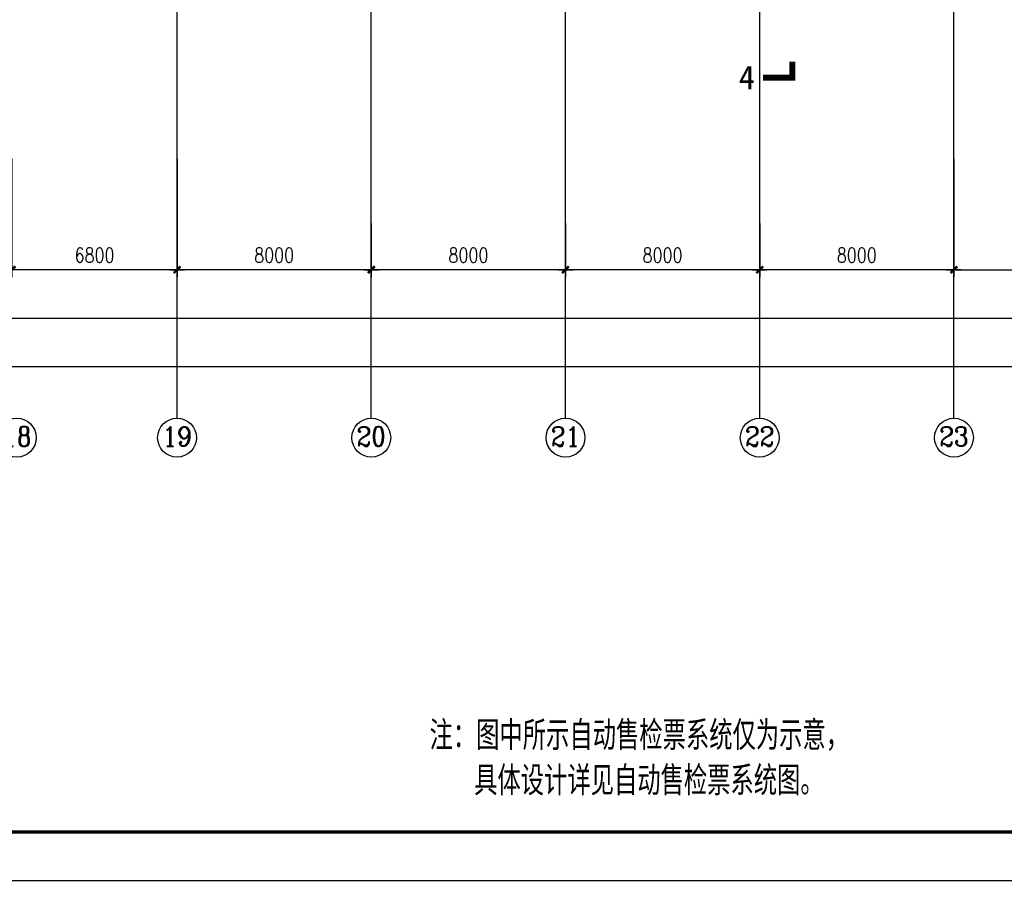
# Model space of a CAD drawing. Extents: x 1131864 to 1345864, y 57101 to 145101.
# Tile 8 of 15: x 1260982 to 1301539, y 59076 to 94547. Entities that reach past the tile are written whole.
import ezdxf
from ezdxf.enums import TextEntityAlignment as Align

# ---------------------------------------------------------------- set-up
doc = ezdxf.new("R2010")
doc.units = 0
doc.header["$LTSCALE"] = 3000
doc.header["$MEASUREMENT"] = 0
doc.linetypes.add('DOTE', pattern=[2.42, 2, -0.2, 0.02, -0.2])
doc.layers.get('0').update_dxf_attribs({"linetype": 'CONTINUOUS'})
doc.layers.get('DEFPOINTS').update_dxf_attribs({"linetype": 'CONTINUOUS'})
for name, color, linetype in [('AXIS', 3, 'CONTINUOUS'), ('AXIS_TEXT', 7, 'CONTINUOUS'), ('DOTE', 12, 'CONTINUOUS'), ('PUB_DIM', 3, 'CONTINUOUS'), ('PUB_TEXT', 7, 'CONTINUOUS'), ('TK', 7, 'CONTINUOUS'), ('图标', 7, 'CONTINUOUS')]:
    doc.layers.add(name, color=color, linetype=linetype)
doc.styles.add('111', font='txt', dxfattribs={"width": 0.8})
doc.styles.add('_HZTXT', font='txt.shx', dxfattribs={"width": 0.8, "bigfont": 'hztxt.shx'})
doc.styles.add('COMPLEX', font='COMPLEX')
doc.styles.add('DIM_FONT', font='SIMPLEX.shx', dxfattribs={"width": 0.8})
doc.dimstyles.new('DIMN300', dxfattribs={"dimscale": 3, "dimtxt": 300, "dimasz": 1, "dimexe": 250, "dimexo": 300, "dimgap": 150, "dimtad": 1, "dimdec": 0, "dimzin": 0, "dimdsep": 46, "dimtxsty": 'DIM_FONT', "dimblk": '_DIMX', "dimblk1": '_DIMX', "dimblk2": '_DIMX', "dimcen": 0.09, "dimclrt": 7, "dimadec": 0, "dimazin": 0, "dimtfac": 1, "dimtdec": 0, "dimtix": 1, "dimtmove": 2, "dimatfit": 3, "dimldrblk": '_DIMX', "dimfxl": 1, "dimtolj": 1, "dimtzin": 0, "dimarcsym": 0})

# ---------------------------------------------------------------- blocks, each defined once
blk = doc.blocks.new('_DIMX')
blk.add_line((-150, 0), (150, 0))
at = {"const_width": 50}
blk.add_lwpolyline([(-70, -70), (70, 70)], dxfattribs=at)
blk = doc.blocks.new('*D20')
at = {"color": 0, "linetype": 'ByBlock', "transparency": 16777216}
for p, q in [((1146164, 83771), (1146164, 81952)), ((1326164, 83771), (1326164, 81952)), ((1326162, 82252), (1146166, 82252))]:
    blk.add_line(p, q, dxfattribs=at)
at = {"layer": 'DEFPOINTS', "color": 0, "linetype": 'ByBlock', "transparency": 16777216}
for p in [(1146164, 84071), (1326164, 84071), (1146164, 82252)]:
    blk.add_point(p, dxfattribs=at)
at = {"color": 0, "linetype": 'ByBlock', "transparency": 16777216, "xscale": 2, "yscale": 2, "zscale": 2, "rotation": 180}
blk.add_blockref('_DIMX', (1146164, 82252), dxfattribs=at)
at = {"color": 0, "linetype": 'ByBlock', "transparency": 16777216, "xscale": 2, "yscale": 2, "zscale": 2}
blk.add_blockref('_DIMX', (1326164, 82252), dxfattribs=at)
at = {"color": 7, "linetype": 'ByBlock', "transparency": 16777216, "insert": (1236164, 82852), "char_height": 600, "attachment_point": 5, "style": 'DIM_FONT'}
blk.add_mtext('\\A1;180000', dxfattribs=at)
blk = doc.blocks.new('*D21')
at = {"color": 0, "linetype": 'ByBlock', "transparency": 16777216}
for p, q in [((1145564, 81771), (1145564, 79952)), ((1326764, 81771), (1326764, 79952)), ((1326762, 80252), (1145566, 80252))]:
    blk.add_line(p, q, dxfattribs=at)
at = {"layer": 'DEFPOINTS', "color": 0, "linetype": 'ByBlock', "transparency": 16777216}
for p in [(1145564, 82071), (1326764, 82071), (1145564, 80252)]:
    blk.add_point(p, dxfattribs=at)
at = {"color": 0, "linetype": 'ByBlock', "transparency": 16777216, "xscale": 2, "yscale": 2, "zscale": 2, "rotation": 180}
blk.add_blockref('_DIMX', (1145564, 80252), dxfattribs=at)
at = {"color": 0, "linetype": 'ByBlock', "transparency": 16777216, "xscale": 2, "yscale": 2, "zscale": 2}
blk.add_blockref('_DIMX', (1326764, 80252), dxfattribs=at)
at = {"color": 7, "linetype": 'ByBlock', "transparency": 16777216, "insert": (1236164, 80852), "char_height": 600, "attachment_point": 5, "style": 'DIM_FONT'}
blk.add_mtext('\\A1;181200', dxfattribs=at)
blk = doc.blocks.new('*D27')
at = {"color": 0, "linetype": 'ByBlock', "transparency": 16777216}
for p, q in [((1267464, 86153), (1267464, 83953)), ((1275464, 86153), (1275464, 83953)), ((1275462, 84253), (1267466, 84253))]:
    blk.add_line(p, q, dxfattribs=at)
at = {"layer": 'DEFPOINTS', "color": 0, "linetype": 'ByBlock', "transparency": 16777216}
for p in [(1267464, 86453), (1275464, 86453), (1267464, 84253)]:
    blk.add_point(p, dxfattribs=at)
at = {"color": 0, "linetype": 'ByBlock', "transparency": 16777216, "xscale": 2, "yscale": 2, "zscale": 2, "rotation": 180}
blk.add_blockref('_DIMX', (1267464, 84253), dxfattribs=at)
at = {"color": 0, "linetype": 'ByBlock', "transparency": 16777216, "xscale": 2, "yscale": 2, "zscale": 2}
blk.add_blockref('_DIMX', (1275464, 84253), dxfattribs=at)
at = {"color": 7, "linetype": 'ByBlock', "transparency": 16777216, "insert": (1271464, 84853), "char_height": 600, "attachment_point": 5, "style": 'DIM_FONT'}
blk.add_mtext('\\A1;8000', dxfattribs=at)
blk = doc.blocks.new('*D25')
at = {"color": 0, "linetype": 'ByBlock', "transparency": 16777216}
for p, q in [((1283464, 86153), (1283464, 83953)), ((1291464, 86153), (1291464, 83953)), ((1291462, 84253), (1283466, 84253))]:
    blk.add_line(p, q, dxfattribs=at)
at = {"layer": 'DEFPOINTS', "color": 0, "linetype": 'ByBlock', "transparency": 16777216}
for p in [(1283464, 86453), (1291464, 86453), (1283464, 84253)]:
    blk.add_point(p, dxfattribs=at)
at = {"color": 0, "linetype": 'ByBlock', "transparency": 16777216, "xscale": 2, "yscale": 2, "zscale": 2, "rotation": 180}
blk.add_blockref('_DIMX', (1283464, 84253), dxfattribs=at)
at = {"color": 0, "linetype": 'ByBlock', "transparency": 16777216, "xscale": 2, "yscale": 2, "zscale": 2}
blk.add_blockref('_DIMX', (1291464, 84253), dxfattribs=at)
at = {"color": 7, "linetype": 'ByBlock', "transparency": 16777216, "insert": (1287464, 84853), "char_height": 600, "attachment_point": 5, "style": 'DIM_FONT'}
blk.add_mtext('\\A1;8000', dxfattribs=at)
blk = doc.blocks.new('*D26')
at = {"color": 0, "linetype": 'ByBlock', "transparency": 16777216}
for p, q in [((1275464, 86153), (1275464, 83953)), ((1283464, 86153), (1283464, 83953)), ((1283462, 84253), (1275466, 84253))]:
    blk.add_line(p, q, dxfattribs=at)
at = {"layer": 'DEFPOINTS', "color": 0, "linetype": 'ByBlock', "transparency": 16777216}
for p in [(1275464, 86453), (1283464, 86453), (1275464, 84253)]:
    blk.add_point(p, dxfattribs=at)
at = {"color": 0, "linetype": 'ByBlock', "transparency": 16777216, "xscale": 2, "yscale": 2, "zscale": 2, "rotation": 180}
blk.add_blockref('_DIMX', (1275464, 84253), dxfattribs=at)
at = {"color": 0, "linetype": 'ByBlock', "transparency": 16777216, "xscale": 2, "yscale": 2, "zscale": 2}
blk.add_blockref('_DIMX', (1283464, 84253), dxfattribs=at)
at = {"color": 7, "linetype": 'ByBlock', "transparency": 16777216, "insert": (1279464, 84853), "char_height": 600, "attachment_point": 5, "style": 'DIM_FONT'}
blk.add_mtext('\\A1;8000', dxfattribs=at)
blk = doc.blocks.new('*D24')
at = {"color": 0, "linetype": 'ByBlock', "transparency": 16777216}
for p, q in [((1291464, 86153), (1291464, 83953)), ((1299464, 86153), (1299464, 83953)), ((1299462, 84253), (1291466, 84253))]:
    blk.add_line(p, q, dxfattribs=at)
at = {"layer": 'DEFPOINTS', "color": 0, "linetype": 'ByBlock', "transparency": 16777216}
for p in [(1291464, 86453), (1299464, 86453), (1291464, 84253)]:
    blk.add_point(p, dxfattribs=at)
at = {"color": 0, "linetype": 'ByBlock', "transparency": 16777216, "xscale": 2, "yscale": 2, "zscale": 2, "rotation": 180}
blk.add_blockref('_DIMX', (1291464, 84253), dxfattribs=at)
at = {"color": 0, "linetype": 'ByBlock', "transparency": 16777216, "xscale": 2, "yscale": 2, "zscale": 2}
blk.add_blockref('_DIMX', (1299464, 84253), dxfattribs=at)
at = {"color": 7, "linetype": 'ByBlock', "transparency": 16777216, "insert": (1295464, 84853), "char_height": 600, "attachment_point": 5, "style": 'DIM_FONT'}
blk.add_mtext('\\A1;8000', dxfattribs=at)
blk = doc.blocks.new('*D28')
at = {"color": 0, "linetype": 'ByBlock', "transparency": 16777216}
for p, q in [((1299464, 88821), (1299464, 83953)), ((1307464, 88821), (1307464, 83953)), ((1299466, 84253), (1307462, 84253))]:
    blk.add_line(p, q, dxfattribs=at)
at = {"layer": 'DEFPOINTS', "color": 0, "linetype": 'ByBlock', "transparency": 16777216}
for p in [(1299464, 89121), (1307464, 89121), (1307464, 84253)]:
    blk.add_point(p, dxfattribs=at)
at = {"color": 0, "linetype": 'ByBlock', "transparency": 16777216, "xscale": 2, "yscale": 2, "zscale": 2, "rotation": 180}
blk.add_blockref('_DIMX', (1299464, 84253), dxfattribs=at)
at = {"color": 0, "linetype": 'ByBlock', "transparency": 16777216, "xscale": 2, "yscale": 2, "zscale": 2}
blk.add_blockref('_DIMX', (1307464, 84253), dxfattribs=at)
at = {"color": 7, "linetype": 'ByBlock', "transparency": 16777216, "insert": (1303464, 84853), "char_height": 600, "attachment_point": 5, "style": 'DIM_FONT'}
blk.add_mtext('\\A1;8000', dxfattribs=at)
blk = doc.blocks.new('*D46')
at = {"color": 0, "linetype": 'ByBlock', "transparency": 16777216}
for p, q in [((1260664, 88821), (1260664, 83953)), ((1267464, 88821), (1267464, 83953)), ((1267462, 84253), (1260666, 84253))]:
    blk.add_line(p, q, dxfattribs=at)
at = {"layer": 'DEFPOINTS', "color": 0, "linetype": 'ByBlock', "transparency": 16777216}
for p in [(1260664, 89121), (1267464, 89121), (1260664, 84253)]:
    blk.add_point(p, dxfattribs=at)
at = {"color": 0, "linetype": 'ByBlock', "transparency": 16777216, "xscale": 2, "yscale": 2, "zscale": 2, "rotation": 180}
blk.add_blockref('_DIMX', (1260664, 84253), dxfattribs=at)
at = {"color": 0, "linetype": 'ByBlock', "transparency": 16777216, "xscale": 2, "yscale": 2, "zscale": 2}
blk.add_blockref('_DIMX', (1267464, 84253), dxfattribs=at)
at = {"color": 7, "linetype": 'ByBlock', "transparency": 16777216, "insert": (1264064, 84853), "char_height": 600, "attachment_point": 5, "style": 'DIM_FONT'}
blk.add_mtext('\\A1;6800', dxfattribs=at)

msp = doc.modelspace()

# ---------------------------------------------------------------- linework, layer by layer
at = {"layer": 'AXIS'}
for p, q in [((1267463.8, 78113.6), (1267463.8, 89121.4)), ((1275463.8, 78139.1), (1275463.8, 89121.4)), ((1283463.8, 78139.1), (1283463.8, 89121.4)), ((1291463.8, 78139.1), (1291463.8, 89121.4)), ((1299463.8, 78139.1), (1299463.8, 89121.4))]:
    msp.add_line(p, q, dxfattribs=at)
for centre in [(1260864.2, 77339.1), (1267464.2, 77339.1), (1275463.8, 77339.1), (1283463.8, 77339.1), (1291463.8, 77339.1), (1299463.8, 77339.1)]:
    msp.add_circle(centre, 800, dxfattribs=at)
at = {"layer": 'DOTE', "linetype": 'DOTE', "ltscale": 1.2}
for p, q in [((1267463.8, 89121.4), (1267463.8, 120314.9)), ((1275463.8, 89121.4), (1275463.8, 119614.9)), ((1283463.8, 89121.4), (1283463.8, 119614.9)), ((1291463.8, 89121.4), (1291463.8, 119614.9)), ((1299463.8, 89121.4), (1299463.8, 119614.9))]:
    msp.add_line(p, q, dxfattribs=at)
at = {"layer": 'PUB_TEXT', "const_width": 240}
msp.add_lwpolyline([(1291605, 92161.5), (1292805, 92161.5), (1292805, 92824.8)], dxfattribs=at)
at = {"layer": 'TK', "const_width": 50, "flags": 128}
msp.add_lwpolyline([(1343864.3, 59100.7), (1343864.3, 143100.7), (1133864.3, 143100.7), (1133864.3, 59100.7)], close=True, dxfattribs=at)
at = {"layer": 'TK', "color": 1, "const_width": 140, "flags": 128}
msp.add_lwpolyline([(1140864.3, 61100.7), (1341864.3, 61100.7), (1341864.3, 141100.7), (1140864.3, 141100.7)], close=True, dxfattribs=at)

# ---------------------------------------------------------------- texts
at = {"layer": 'AXIS_TEXT', "style": 'COMPLEX'}
for tag, width, p, p2 in [('18', 1.086207, (1260264.2, 76990.5), (1261464.2, 76990.5)), ('19', 1.086207, (1266864.2, 76990.5), (1268064.2, 76990.5)), ('20', 0.926471, (1274863.8, 76990.5), (1276063.8, 76990.5)), ('21', 1.086207, (1282863.8, 76990.5), (1284063.8, 76990.5)), ('22', 0.926471, (1290863.8, 76990.5), (1292063.8, 76990.5)), ('23', 0.926471, (1298863.8, 76990.5), (1300063.8, 76990.5))]:
    msp.add_attdef(tag, text='', height=800, dxfattribs=dict(at, width=width)).set_placement(p, p2, align=Align.FIT)
at = {"layer": 'PUB_TEXT', "style": '111'}
msp.add_text('4', height=972, dxfattribs=at).set_placement((1290604.5, 91685.6))
at = {"layer": '图标', "style": '_HZTXT', "width": 0.8}
for s, p in [('注：图中所示自动售检票系统仅为示意，', (1286504.7, 65127.2)), ('具体设计详见自动售检票系统图。', (1286900.2, 63281.6))]:
    msp.add_text(s, height=1200, dxfattribs=at).set_placement(p, align=Align.MIDDLE)

# ---------------------------------------------------------------- dimensions: what is measured, and where the dimension line sits
at = {"layer": 'AXIS'}
dim = msp.add_linear_dim(base=(1307463.8, 84252.8), p1=(1299463.8, 89121.4), p2=(1307463.8, 89121.4), dimstyle='DIMN300', override={"dimscale": 2, "dimexe": 150, "dimexo": 150, "dimzin": 8, "dimsah": 1, "dimdle": 50, "dimtzin": 8}, dxfattribs=at)
dim.commit()
dim.dimension.update_dxf_attribs({"geometry": '*D28', "text_midpoint": (1303463.8, 84852.8)})
for base, p1, p2, picture, middle in [((1267463.8, 84252.8), (1275463.8, 86452.8), (1267463.8, 86452.8), '*D27', (1271463.8, 84852.8)), ((1275463.8, 84252.8), (1283463.8, 86452.8), (1275463.8, 86452.8), '*D26', (1279463.8, 84852.8)), ((1283463.8, 84252.8), (1291463.8, 86452.8), (1283463.8, 86452.8), '*D25', (1287463.8, 84852.8)), ((1291463.8, 84252.8), (1299463.8, 86452.8), (1291463.8, 86452.8), '*D24', (1295463.8, 84852.8))]:
    dim = msp.add_linear_dim(base=base, p1=p1, p2=p2, angle=180, dimstyle='DIMN300', override={"dimscale": 2, "dimexe": 150, "dimexo": 150, "dimzin": 8, "dimsah": 1, "dimdle": 50, "dimtzin": 8}, dxfattribs=at)
    dim.commit()
    dim.dimension.update_dxf_attribs({"geometry": picture, "text_midpoint": middle})
for p1, p2, picture, middle in [((1326163.8, 84071.4), (1146163.8, 84071.4), '*D20', (1236163.8, 82852.4)), ((1326763.8, 82070.9), (1145563.8, 82070.9), '*D21', (1236163.8, 80851.9))]:
    dim = msp.add_aligned_dim(p1=p1, p2=p2, distance=1819, dimstyle='DIMN300', override={"dimscale": 2, "dimexe": 150, "dimexo": 150, "dimzin": 8, "dimsah": 1, "dimdle": 50, "dimtzin": 8}, dxfattribs=at)
    dim.commit()
    dim.dimension.update_dxf_attribs({"geometry": picture, "text_midpoint": middle})
at = {"layer": 'PUB_DIM'}
dim = msp.add_linear_dim(base=(1260663.8, 84252.8), p1=(1267463.8, 89121.4), p2=(1260663.8, 89121.4), dimstyle='DIMN300', override={"dimscale": 2, "dimexe": 150, "dimexo": 150, "dimzin": 8, "dimsah": 1, "dimdle": 50, "dimtzin": 8}, dxfattribs=at)
dim.commit()
dim.dimension.update_dxf_attribs({"geometry": '*D46', "text_midpoint": (1264063.8, 84852.8)})

doc.saveas('drawing.dxf')
